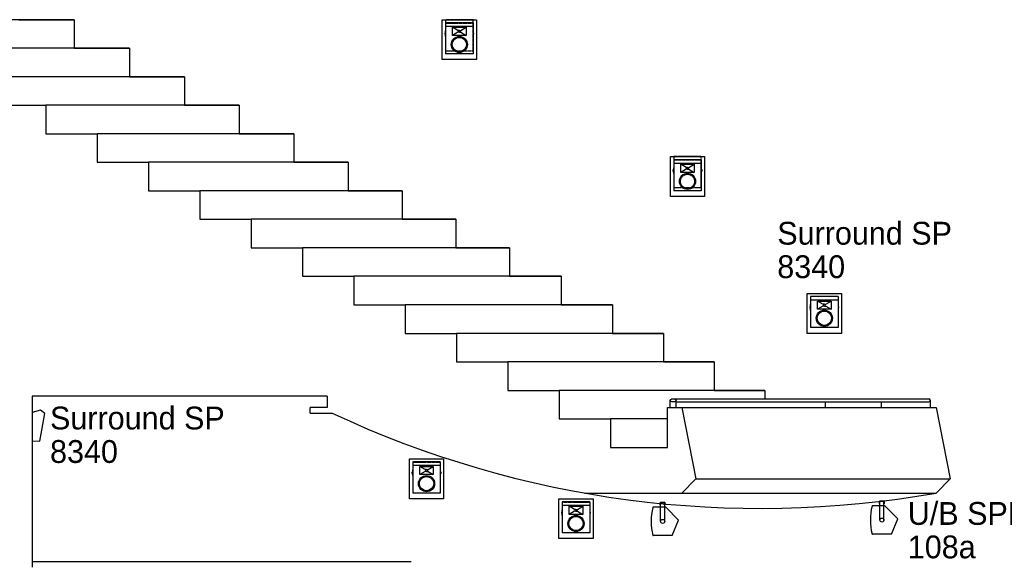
# Model space of a CAD drawing. Header units: millimetres. Extents: x 0 to 84100, y 0 to 59400.
# Tile 15 of 113: x 9315 to 17945, y 47498 to 52273. Entities that reach past the tile are written whole.
import ezdxf
from ezdxf.enums import TextEntityAlignment as Align

# ---------------------------------------------------------------- set-up
doc = ezdxf.new("R2010")
doc.units = ezdxf.units.MM
doc.linetypes.add('HIDDEN', pattern=[2, 1, -1])
for name, color, linetype in [('pipe', 3, 'Continuous'), ('S-R SP', 5, 'Continuous'), ('마감벽', 8, 'Continuous'), ('무대멀티박스', 7, 'Continuous'), ('스피커', 5, 'HIDDEN'), ('입면계단', 8, 'Continuous'), ('입면선', 8, 'Continuous'), ('입면선1', 8, 'Continuous'), ('줄눈', 8, 'Continuous')]:
    doc.layers.add(name, color=color, linetype=linetype)
doc.styles.add('DALUS', font='GOTHIC.TTF')

# ---------------------------------------------------------------- blocks, each defined once
blk = doc.blocks.new('SR-SP-SD')
at = {"layer": 'S-R SP', "color": 5}
for p, q in [((-241, 0), (-241, -545)), ((241, 0), (-241, 0)), ((241, 0), (241, -545)), ((-246, -140), (-241, -140)), ((-246, -140), (-246, -240)), ((-241, -58), (241, -58)), ((-26, -135), (-118, -78)), ((-26, -166), (-118, -222)), ((0, -135), (-26, -135)), ((0, -166), (-26, -166)), ((0, -135), (26, -135)), ((0, -166), (26, -166)), ((26, -135), (118, -78)), ((26, -166), (118, -222)), ((246, -140), (241, -140)), ((246, -240), (246, -140)), ((-256, -180), (-249, -180)), ((-256, -180), (-256, -200)), ((-256, -200), (-249, -200)), ((-249, -175), (-246, -175)), ((-249, -175), (-249, -205)), ((-249, -205), (-246, -205)), ((-246, -240), (-241, -240)), ((246, -240), (241, -240)), ((249, -175), (246, -175)), ((249, -205), (246, -205)), ((249, -205), (249, -175)), ((256, -180), (249, -180)), ((256, -200), (249, -200)), ((256, -200), (256, -180)), ((241, -545), (-241, -545))]:
    blk.add_line(p, q, dxfattribs=at)
blk.add_lwpolyline([(-118, -78), (118, -78), (118, -222), (-118, -222)], close=True, dxfattribs=at)
for centre, radius in [((0, -150), 15.6), ((0, -380), 142), ((0, -380), 125)]:
    blk.add_circle(centre, radius, dxfattribs=at)

msp = doc.modelspace()

# ---------------------------------------------------------------- linework, layer by layer
at = {"color": 8}
for p, q in [((9792.433, 52273.267), (8192.763, 52273.267)), ((10276.903, 52023.267), (8642.763, 52023.267)), ((10759.927, 51773.267), (9092.763, 51773.267)), ((11239.655, 51523.267), (9542.763, 51523.267)), ((11718.413, 51273.267), (9992.763, 51273.267)), ((12194.339, 51023.267), (10442.763, 51023.267)), ((12667.361, 50773.267), (10892.763, 50773.267)), ((13138.508, 50523.267), (11342.763, 50523.267)), ((13609.026, 50273.267), (11792.763, 50273.267)), ((14061.274, 50023.267), (12242.763, 50023.267)), ((14510.712, 49773.267), (12692.763, 49773.267)), ((12692.763, 49773.267), (12692.763, 49523.267)), ((12692.763, 49523.267), (13142.763, 49523.267)), ((14957.917, 49523.267), (13142.763, 49523.267)), ((13142.763, 49523.267), (13142.763, 49273.267)), ((13142.763, 49273.267), (13592.763, 49273.267)), ((15402.863, 49273.267), (13592.763, 49273.267)), ((13592.763, 49273.267), (13592.763, 49023.267)), ((13592.763, 49023.267), (14042.763, 49023.267)), ((15845.524, 49023.267), (14042.763, 49023.267)), ((14042.763, 49023.267), (14042.763, 48773.267)), ((15017.763, 48873.267), (15017.763, 48935.767)), ((15067.763, 48873.267), (15067.763, 48935.767)), ((17297.043, 48873.267), (17297.043, 48935.767)), ((14042.763, 48773.267), (14492.763, 48773.267)), ((14992.763, 48773.267), (14492.763, 48773.267)), ((14492.763, 48773.267), (14492.763, 48523.267)), ((14492.763, 48523.267), (14992.763, 48523.267))]:
    msp.add_line(p, q, dxfattribs=at)
at = {"color": 1}
for p, q in [((14977.244, 47999.727, -8.5), (14866.944, 47999.727, -8.5)), ((14929.172, 48020.977), (14929.172, 48036.977)), ((14933.172, 48020.977), (14929.172, 48020.977)), ((14932.922, 47874.727), (14932.922, 48020.977)), ((14968.172, 48040.977), (14933.172, 48040.977)), ((14933.172, 48020.977), (14933.172, 48034.977)), ((14966.172, 48036.977), (14935.172, 48036.977)), ((14968.172, 48020.977), (14968.172, 48034.977)), ((14972.172, 48020.977), (14968.172, 48020.977)), ((14968.422, 47874.727), (14968.422, 48020.977)), ((14972.172, 48020.977), (14972.172, 48036.977)), ((15090.737, 47886.234, -2.5), (14977.244, 47999.727, -8.5)), ((16898.89, 48011.333, -8.5), (16788.59, 48011.333, -8.5)), ((16850.817, 48032.583), (16850.817, 48048.583)), ((16854.817, 48032.583), (16850.817, 48032.583)), ((16854.567, 47886.333), (16854.567, 48032.583)), ((16889.817, 48052.583), (16854.817, 48052.583)), ((16854.817, 48032.583), (16854.817, 48046.583)), ((16887.817, 48048.583), (16856.817, 48048.583)), ((16889.817, 48032.583), (16889.817, 48046.583)), ((16893.817, 48032.583), (16889.817, 48032.583)), ((16890.067, 47886.333), (16890.067, 48032.583)), ((16893.817, 48032.583), (16893.817, 48048.583)), ((17012.383, 47897.84, -2.5), (16898.89, 48011.333, -8.5)), ((15034.194, 47749.727, -8.5), (15090.737, 47886.234, -2.5)), ((16955.84, 47761.333, -8.5), (17012.383, 47897.84, -2.5)), ((15034.194, 47749.727, -8.5), (14866.944, 47749.727, -8.5)), ((16955.84, 47761.333, -8.5), (16788.59, 47761.333, -8.5))]:
    msp.add_line(p, q, dxfattribs=at)
at = {"color": 8}
for points in [[(9306.967, 52273.267), (9792.433, 52273.267), (9792.433, 52023.267), (10276.903, 52023.267), (10276.903, 51773.267), (10759.927, 51773.267), (10759.927, 51523.267), (11239.655, 51523.267), (11239.655, 51273.267), (11718.413, 51273.267), (11718.413, 51023.267), (12194.339, 51023.267), (12194.339, 50773.267), (12667.361, 50773.267), (12667.361, 50523.267), (13138.508, 50523.267), (13138.508, 50273.267), (13609.026, 50273.267), (13609.026, 50023.267), (14061.274, 50023.267), (14061.274, 49773.267), (14510.712, 49773.267), (14510.712, 49523.267), (14957.917, 49523.267), (14957.917, 49273.267), (15402.863, 49273.267), (15402.863, 49023.267), (15845.524, 49023.267), (15845.524, 48948.267)], [(9092.763, 51523.267), (9542.763, 51523.267), (9542.763, 51273.267), (9992.763, 51273.267), (9992.763, 51023.267), (10442.763, 51023.267), (10442.763, 50773.267), (10892.763, 50773.267), (10892.763, 50523.267), (11342.763, 50523.267), (11342.763, 50273.267), (11792.763, 50273.267), (11792.763, 50023.267), (12242.763, 50023.267), (12242.763, 49773.267), (12692.763, 49773.267), (12692.763, 49523.267), (13142.763, 49523.267), (13142.763, 49273.267), (13592.763, 49273.267), (13592.763, 49023.267), (14042.763, 49023.267), (14042.763, 48773.267), (14492.763, 48773.267), (14492.763, 48523.267), (14992.763, 48523.267)]]:
    msp.add_lwpolyline(points, dxfattribs=at)
msp.add_lwpolyline([(15054.837, 48923.267), (15030.263, 48923.267, -1), (15030.263, 48948.267), (15055.263, 48948.267, -1), (15055.263, 48923.267)], format="xyb", dxfattribs=at)
at = {"color": 5}
msp.add_lwpolyline([(9490.901, 48577.944), (9535.659, 48820.448), (9497.232, 48850.371), (9422.877, 48829.883), (9422.877, 48579.564), (9490.901, 48577.944)], dxfattribs=at)
at = {"color": 1}
for centre in [(16872.317, 47886.333), (14950.672, 47874.727)]:
    msp.add_circle(centre, 17.75, dxfattribs=at)
for centre, radius, start, end in [((15369.664, 47874.727, -8.5), 520.312, 166.3586736, 193.6413333), ((14867.181, 47996.424, -8.5), 3.311, 94.108361, 162.1582976), ((14933.172, 48036.977), 4, 90, 180), ((14935.172, 48034.977), 2, 90, 180), ((14966.172, 48034.977), 2, 0, 90), ((14968.172, 48036.977), 4, 0, 90), ((17291.31, 47886.333, -8.5), 520.312, 166.3586736, 193.6413333), ((16788.827, 48008.03, -8.5), 3.311, 94.108361, 162.1582976), ((16854.817, 48048.583), 4, 90, 180), ((16856.817, 48046.583), 2, 90, 180), ((16887.817, 48046.583), 2, 0, 90), ((16889.817, 48048.583), 4, 0, 90), ((14867.181, 47753.029, -8.5), 3.311, 197.8422932, 265.8882233), ((16788.827, 47764.635, -8.5), 3.311, 197.8422932, 265.8882233)]:
    msp.add_arc(centre, radius, start, end, dxfattribs=at)
at = {"layer": 'pipe', "color": 8}
msp.add_line((17297.043, 48873.267), (17297.043, 48935.767), dxfattribs=at)
for points in [[(13018.625, 52273.267), (13318.625, 52273.267), (13318.625, 51923.267), (13018.625, 51923.267)], [(15018.34, 51073.267), (15318.34, 51073.267), (15318.34, 50723.267), (15018.34, 50723.267)], [(16217.913, 49873.267), (16517.913, 49873.267), (16517.913, 49523.267), (16217.913, 49523.267)], [(12731.047, 48423.267), (13031.047, 48423.267), (13031.047, 48073.267), (12731.047, 48073.267)], [(14040.983, 48073.267), (14340.983, 48073.267), (14340.983, 47723.267), (14040.983, 47723.267)]]:
    msp.add_lwpolyline(points, close=True, dxfattribs=at)
at = {"layer": '마감벽', "color": 8, "linetype": 'Continuous', "lineweight": 25}
for p, q in [((12009.558, 48973.267), (9422.877, 48973.267)), ((12009.558, 48973.267), (12009.558, 48873.267)), ((12009.558, 48873.267), (11859.558, 48873.267)), ((11859.558, 48823.267), (11859.558, 48873.267)), ((11859.558, 48823.267), (12055.122, 48823.267))]:
    msp.add_line(p, q, dxfattribs=at)
at = {"layer": '마감벽', "color": 8, "linetype": 'Continuous'}
for p, q in [((9422.877, 48973.267), (9422.877, 47473.267)), ((14992.763, 48873.267), (15117.763, 48873.267)), ((14992.763, 48523.267), (14992.763, 48873.267)), ((15117.763, 48873.267), (15242.763, 48248.267)), ((14542.915, 48523.267), (14992.763, 48523.267)), ((15117.763, 48123.267), (15242.763, 48248.267)), ((14267.389, 48123.267), (15117.763, 48123.267))]:
    msp.add_line(p, q, dxfattribs=at)
at = {"layer": '마감벽', "color": 8, "linetype": 'Continuous', "lineweight": 25}
msp.add_arc((15807.216, 56835.51), 8847.273, 244.9065394, 280.0231102, dxfattribs=at)
at = {"layer": '스피커', "color": 8}
for p, q in [((13048.625, 52244.153), (13288.625, 52244.153)), ((15048.34, 51044.153), (15288.34, 51044.153)), ((12761.047, 48394.153), (13001.047, 48394.153)), ((14070.983, 48044.153), (14310.983, 48044.153))]:
    msp.add_line(p, q, dxfattribs=at)
for points in [[(13288.625, 52273.267), (13048.625, 52273.267), (13048.625, 52000.767), (13288.625, 52000.767)], [(15288.34, 51073.267), (15048.34, 51073.267), (15048.34, 50800.767), (15288.34, 50800.767)]]:
    msp.add_lwpolyline(points, close=True, dxfattribs=at)
at = {"layer": '입면계단', "color": 8}
for p, q in [((15117.763, 48873.267), (17347.043, 48873.267)), ((16376.761, 48873.267), (16376.761, 48923.267)), ((15242.763, 48248.267), (17472.043, 48248.267)), ((15117.763, 48123.267), (17347.043, 48123.267))]:
    msp.add_line(p, q, dxfattribs=at)
at = {"layer": '입면계단', "color": 8, "lineweight": 25}
for p in [(17347.043, 48873.267), (17347.043, 48123.267)]:
    msp.add_line(p, (17472.043, 48248.267), dxfattribs=at)
at = {"layer": '입면선', "color": 8}
for p, q in [((9422.877, 47523.267), (11727.861, 47523.267)), ((10367.914, 47523.267), (12747.043, 47523.267))]:
    msp.add_line(p, q, dxfattribs=at)
at = {"layer": '입면선1', "color": 8}
for p, q in [((15055.263, 48948.267), (17284.543, 48948.267)), ((15067.763, 48923.267), (17284.543, 48923.267))]:
    msp.add_line(p, q, dxfattribs=at)
msp.add_arc((17284.543, 48935.767), 12.5, 270, 90, dxfattribs=at)
at = {"layer": '줄눈', "color": 8}
msp.add_line((16867.913, 48873.267), (16867.913, 48923.267), dxfattribs=at)

# ---------------------------------------------------------------- block references
at = {"layer": 'pipe', "color": 8, "xscale": 0.5, "yscale": 0.5, "zscale": 0.5}
for p in [(13168.625, 52245.767), (15168.34, 51045.767), (16367.913, 49845.767), (12881.047, 48395.767), (14190.983, 48045.767)]:
    msp.add_blockref('SR-SP-SD', p, dxfattribs=at)

# ---------------------------------------------------------------- texts
at = {"layer": '무대멀티박스', "color": 5, "linetype": 'Continuous', "style": 'DALUS'}
for s, p in [('Surround SP', (15955.164, 50400.953)), ('8340', (15955.164, 50107.585)), ('Surround SP', (9580.966, 48780.654)), ('8340', (9580.966, 48487.286))]:
    msp.add_text(s, height=200, dxfattribs=at).set_placement(p, align=Align.MIDDLE_LEFT)
at = {"layer": '무대멀티박스', "color": 1, "linetype": 'Continuous', "style": 'DALUS'}
for s, p in [('U/B SPEAKER', (17099.184, 47944.23)), ('108a', (17099.184, 47650.862))]:
    msp.add_text(s, height=200, dxfattribs=at).set_placement(p, align=Align.MIDDLE_LEFT)

doc.saveas('drawing.dxf')
